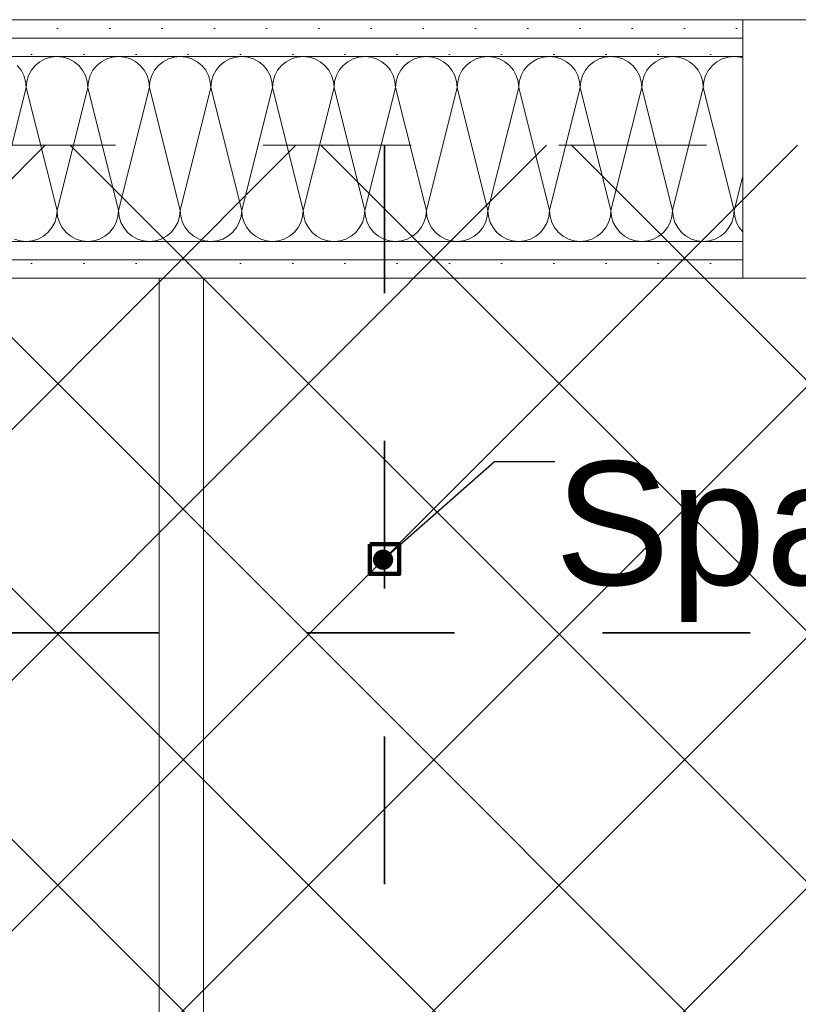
# Model space of a CAD drawing. Header units: metres. Extents: x -3.6 to 84.5, y -11 to 16.8.
# Tile 251 of 256: x 45.371 to 45.898, y 3.229 to 3.895. Entities that reach past the tile are written whole.
import ezdxf

# ---------------------------------------------------------------- set-up
doc = ezdxf.new("R2010")
doc.units = ezdxf.units.M
doc.header["$MEASUREMENT"] = 0
doc.linetypes.add('Achse', pattern=[0.2, 0.1, -0.05, 0, -0.05])
doc.linetypes.add('Punktlinie weit', pattern=[0.06, 0.01, -0.05])
for name, color, linetype in [('154 - Bemaßung_ Beschriftung.Ausbau - Deckenspiegel', 7, 'Continuous'), ('Neubau_154 - Bemaßung_ Beschriftung.Ausbau - Deckenspiegel', 7, 'Continuous'), ('Neubau_606 - Struktur.Wand Innen Ausbau', 7, 'Continuous'), ('Neubau_651 - Abdeckung.Decke abgehängt_ bekleidet', 7, 'Continuous'), ('Neubau_702 - Einrichtung.Möbel Sanitär', 7, 'Continuous')]:
    doc.layers.add(name, color=color, linetype=linetype)
doc.styles.add('ERSTELLTER_STIL_2', font='txt')
doc.dimstyles.new('ERSTELLTER_STIL__2', dxfattribs={"dimtxt": 0.1, "dimasz": 0.0532, "dimexe": 0.18, "dimexo": 0.0625, "dimgap": 0, "dimtad": 1, "dimzin": 0, "dimdsep": 46, "dimtxsty": 'ERSTELLTER_STIL_2', "dimblk": 'ARROWHEAD_2', "dimblk1": 'ARROWHEAD_2', "dimblk2": 'ARROWHEAD_2', "dimcen": 0.09, "dimse1": 1, "dimse2": 1, "dimclrd": 7, "dimclre": 7, "dimclrt": 7, "dimazin": 0, "dimtfac": 1, "dimtdec": 4, "dimtmove": 0, "dimatfit": 3, "dimfxl": 1, "dimtolj": 1, "dimtzin": 0, "dimarcsym": 0})
doc.dimstyles.new('ERSTELLTER_STIL__5', dxfattribs={"dimtxt": 0.18, "dimasz": 0.02736, "dimexe": 0.18, "dimexo": 0.0625, "dimgap": 0, "dimtad": 0, "dimtih": 1, "dimtoh": 1, "dimdec": 4, "dimzin": 0, "dimdsep": 46, "dimcen": 0.09, "dimadec": 0, "dimazin": 0, "dimtfac": 1, "dimtdec": 4, "dimtmove": 0, "dimatfit": 3, "dimldrblk": 'ARROWHEAD_11', "dimfxl": 1, "dimtolj": 1, "dimtzin": 0, "dimarcsym": 0})
pattern_1 = [(45, (0, 0), (-0.01767767, 0.01767767), [0, -0.025])]

# ---------------------------------------------------------------- blocks, each defined once
blk = doc.blocks.new('*X1')
at = {"layer": 'Neubau_606 - Struktur.Wand Innen Ausbau', "color": 7, "linetype": 'Continuous', "lineweight": 5}
for p, q in [((45.38426, 3.86649), (45.3811, 3.8639)), ((45.38786, 3.86841), (45.38426, 3.86649)), ((45.39177, 3.8696), (45.38786, 3.86841)), ((45.39584, 3.87), (45.39177, 3.8696)), ((45.3999, 3.8696), (45.39584, 3.87)), ((45.40381, 3.86841), (45.3999, 3.8696)), ((45.40741, 3.86649), (45.40381, 3.86841)), ((45.41057, 3.8639), (45.40741, 3.86649)), ((45.42593, 3.86649), (45.42277, 3.8639)), ((45.42953, 3.86841), (45.42593, 3.86649)), ((45.43344, 3.8696), (45.42953, 3.86841)), ((45.4375, 3.87), (45.43344, 3.8696)), ((45.44157, 3.8696), (45.4375, 3.87)), ((45.44547, 3.86841), (45.44157, 3.8696)), ((45.44908, 3.86649), (45.44547, 3.86841)), ((45.45223, 3.8639), (45.44908, 3.86649)), ((45.46759, 3.86649), (45.46444, 3.8639)), ((45.4712, 3.86841), (45.46759, 3.86649)), ((45.4751, 3.8696), (45.4712, 3.86841)), ((45.47917, 3.87), (45.4751, 3.8696)), ((45.48323, 3.8696), (45.47917, 3.87)), ((45.48714, 3.86841), (45.48323, 3.8696)), ((45.49074, 3.86649), (45.48714, 3.86841)), ((45.4939, 3.8639), (45.49074, 3.86649)), ((45.50926, 3.86649), (45.5061, 3.8639)), ((45.51286, 3.86841), (45.50926, 3.86649)), ((45.51677, 3.8696), (45.51286, 3.86841)), ((45.52084, 3.87), (45.51677, 3.8696)), ((45.5249, 3.8696), (45.52084, 3.87)), ((45.52881, 3.86841), (45.5249, 3.8696)), ((45.53241, 3.86649), (45.52881, 3.86841)), ((45.53557, 3.8639), (45.53241, 3.86649)), ((45.55093, 3.86649), (45.54777, 3.8639)), ((45.55453, 3.86841), (45.55093, 3.86649)), ((45.55844, 3.8696), (45.55453, 3.86841)), ((45.5625, 3.87), (45.55844, 3.8696)), ((45.56657, 3.8696), (45.5625, 3.87)), ((45.57047, 3.86841), (45.56657, 3.8696)), ((45.57408, 3.86649), (45.57047, 3.86841)), ((45.57723, 3.8639), (45.57408, 3.86649)), ((45.59259, 3.86649), (45.58944, 3.8639)), ((45.5962, 3.86841), (45.59259, 3.86649)), ((45.6001, 3.8696), (45.5962, 3.86841)), ((45.60417, 3.87), (45.6001, 3.8696)), ((45.60823, 3.8696), (45.60417, 3.87)), ((45.61214, 3.86841), (45.60823, 3.8696)), ((45.61574, 3.86649), (45.61214, 3.86841)), ((45.6189, 3.8639), (45.61574, 3.86649)), ((45.63426, 3.86649), (45.6311, 3.8639)), ((45.63786, 3.86841), (45.63426, 3.86649)), ((45.64177, 3.8696), (45.63786, 3.86841)), ((45.64584, 3.87), (45.64177, 3.8696)), ((45.6499, 3.8696), (45.64584, 3.87)), ((45.65381, 3.86841), (45.6499, 3.8696)), ((45.65741, 3.86649), (45.65381, 3.86841)), ((45.66057, 3.8639), (45.65741, 3.86649)), ((45.67593, 3.86649), (45.67277, 3.8639)), ((45.67953, 3.86841), (45.67593, 3.86649)), ((45.68344, 3.8696), (45.67953, 3.86841)), ((45.6875, 3.87), (45.68344, 3.8696)), ((45.69157, 3.8696), (45.6875, 3.87)), ((45.69547, 3.86841), (45.69157, 3.8696)), ((45.69908, 3.86649), (45.69547, 3.86841)), ((45.70223, 3.8639), (45.69908, 3.86649)), ((45.71759, 3.86649), (45.71444, 3.8639)), ((45.7212, 3.86841), (45.71759, 3.86649)), ((45.7251, 3.8696), (45.7212, 3.86841)), ((45.72917, 3.87), (45.7251, 3.8696)), ((45.73323, 3.8696), (45.72917, 3.87)), ((45.73714, 3.86841), (45.73323, 3.8696)), ((45.74074, 3.86649), (45.73714, 3.86841)), ((45.7439, 3.8639), (45.74074, 3.86649)), ((45.75926, 3.86649), (45.7561, 3.8639)), ((45.76286, 3.86841), (45.75926, 3.86649)), ((45.76677, 3.8696), (45.76286, 3.86841)), ((45.77084, 3.87), (45.76677, 3.8696)), ((45.7749, 3.8696), (45.77084, 3.87)), ((45.77881, 3.86841), (45.7749, 3.8696)), ((45.78241, 3.86649), (45.77881, 3.86841)), ((45.78557, 3.8639), (45.78241, 3.86649)), ((45.80093, 3.86649), (45.79777, 3.8639)), ((45.80453, 3.86841), (45.80093, 3.86649)), ((45.80844, 3.8696), (45.80453, 3.86841)), ((45.8125, 3.87), (45.80844, 3.8696)), ((45.81657, 3.8696), (45.8125, 3.87)), ((45.82047, 3.86841), (45.81657, 3.8696)), ((45.82408, 3.86649), (45.82047, 3.86841)), ((45.82723, 3.8639), (45.82408, 3.86649)), ((45.84259, 3.86649), (45.83944, 3.8639)), ((45.8462, 3.86841), (45.84259, 3.86649)), ((45.8501, 3.8696), (45.8462, 3.86841)), ((45.85417, 3.87), (45.8501, 3.8696)), ((45.85823, 3.8696), (45.85417, 3.87)), ((45.85999, 3.86906), (45.85823, 3.8696)), ((45.37149, 3.86074), (45.3689, 3.8639)), ((45.37342, 3.85714), (45.37149, 3.86074)), ((45.37851, 3.86074), (45.37659, 3.85714)), ((45.3811, 3.8639), (45.37851, 3.86074)), ((45.41316, 3.86074), (45.41057, 3.8639)), ((45.41508, 3.85714), (45.41316, 3.86074)), ((45.42018, 3.86074), (45.41825, 3.85714)), ((45.42277, 3.8639), (45.42018, 3.86074)), ((45.45482, 3.86074), (45.45223, 3.8639)), ((45.45675, 3.85714), (45.45482, 3.86074)), ((45.46185, 3.86074), (45.45992, 3.85714)), ((45.46444, 3.8639), (45.46185, 3.86074)), ((45.49649, 3.86074), (45.4939, 3.8639)), ((45.49842, 3.85714), (45.49649, 3.86074)), ((45.50351, 3.86074), (45.50159, 3.85714)), ((45.5061, 3.8639), (45.50351, 3.86074)), ((45.53816, 3.86074), (45.53557, 3.8639)), ((45.54008, 3.85714), (45.53816, 3.86074)), ((45.54518, 3.86074), (45.54325, 3.85714)), ((45.54777, 3.8639), (45.54518, 3.86074)), ((45.57982, 3.86074), (45.57723, 3.8639)), ((45.58175, 3.85714), (45.57982, 3.86074)), ((45.58685, 3.86074), (45.58492, 3.85714)), ((45.58944, 3.8639), (45.58685, 3.86074)), ((45.62149, 3.86074), (45.6189, 3.8639)), ((45.62342, 3.85714), (45.62149, 3.86074)), ((45.62851, 3.86074), (45.62659, 3.85714)), ((45.6311, 3.8639), (45.62851, 3.86074)), ((45.66316, 3.86074), (45.66057, 3.8639)), ((45.66508, 3.85714), (45.66316, 3.86074)), ((45.67018, 3.86074), (45.66825, 3.85714)), ((45.67277, 3.8639), (45.67018, 3.86074)), ((45.70482, 3.86074), (45.70223, 3.8639)), ((45.70675, 3.85714), (45.70482, 3.86074)), ((45.71185, 3.86074), (45.70992, 3.85714)), ((45.71444, 3.8639), (45.71185, 3.86074)), ((45.74649, 3.86074), (45.7439, 3.8639)), ((45.74842, 3.85714), (45.74649, 3.86074)), ((45.75351, 3.86074), (45.75159, 3.85714)), ((45.7561, 3.8639), (45.75351, 3.86074)), ((45.78816, 3.86074), (45.78557, 3.8639)), ((45.79008, 3.85714), (45.78816, 3.86074)), ((45.79518, 3.86074), (45.79325, 3.85714)), ((45.79777, 3.8639), (45.79518, 3.86074)), ((45.82982, 3.86074), (45.82723, 3.8639)), ((45.83175, 3.85714), (45.82982, 3.86074)), ((45.83685, 3.86074), (45.83492, 3.85714)), ((45.83944, 3.8639), (45.83685, 3.86074)), ((45.3746, 3.85323), (45.37342, 3.85714)), ((45.375, 3.84916), (45.3746, 3.85323)), ((45.3754, 3.85323), (45.375, 3.84916)), ((45.37659, 3.85714), (45.3754, 3.85323)), ((45.41627, 3.85323), (45.41508, 3.85714)), ((45.41667, 3.84916), (45.41627, 3.85323)), ((45.41707, 3.85323), (45.41667, 3.84916)), ((45.41825, 3.85714), (45.41707, 3.85323)), ((45.45794, 3.85323), (45.45675, 3.85714)), ((45.45834, 3.84916), (45.45794, 3.85323)), ((45.45874, 3.85323), (45.45834, 3.84916)), ((45.45992, 3.85714), (45.45874, 3.85323)), ((45.4996, 3.85323), (45.49842, 3.85714)), ((45.5, 3.84916), (45.4996, 3.85323)), ((45.5004, 3.85323), (45.5, 3.84916)), ((45.50159, 3.85714), (45.5004, 3.85323)), ((45.54127, 3.85323), (45.54008, 3.85714)), ((45.54167, 3.84916), (45.54127, 3.85323)), ((45.54207, 3.85323), (45.54167, 3.84916)), ((45.54325, 3.85714), (45.54207, 3.85323)), ((45.58294, 3.85323), (45.58175, 3.85714)), ((45.58334, 3.84916), (45.58294, 3.85323)), ((45.58374, 3.85323), (45.58334, 3.84916)), ((45.58492, 3.85714), (45.58374, 3.85323)), ((45.6246, 3.85323), (45.62342, 3.85714)), ((45.625, 3.84916), (45.6246, 3.85323)), ((45.6254, 3.85323), (45.625, 3.84916)), ((45.62659, 3.85714), (45.6254, 3.85323)), ((45.66627, 3.85323), (45.66508, 3.85714)), ((45.66667, 3.84916), (45.66627, 3.85323)), ((45.66707, 3.85323), (45.66667, 3.84916)), ((45.66825, 3.85714), (45.66707, 3.85323)), ((45.70794, 3.85323), (45.70675, 3.85714)), ((45.70834, 3.84916), (45.70794, 3.85323)), ((45.70874, 3.85323), (45.70834, 3.84916)), ((45.70992, 3.85714), (45.70874, 3.85323)), ((45.7496, 3.85323), (45.74842, 3.85714)), ((45.75, 3.84916), (45.7496, 3.85323)), ((45.7504, 3.85323), (45.75, 3.84916)), ((45.75159, 3.85714), (45.7504, 3.85323)), ((45.79127, 3.85323), (45.79008, 3.85714)), ((45.79167, 3.84916), (45.79127, 3.85323)), ((45.79207, 3.85323), (45.79167, 3.84916)), ((45.79325, 3.85714), (45.79207, 3.85323)), ((45.83294, 3.85323), (45.83175, 3.85714)), ((45.83334, 3.84916), (45.83294, 3.85323)), ((45.83374, 3.85323), (45.83334, 3.84916)), ((45.83492, 3.85714), (45.83374, 3.85323)), ((45.375, 3.84916), (45.35417, 3.76583)), ((45.375, 3.84916), (45.39584, 3.76583)), ((45.41667, 3.84916), (45.39584, 3.76583)), ((45.41667, 3.84916), (45.4375, 3.76583)), ((45.45834, 3.84916), (45.4375, 3.76583)), ((45.45834, 3.84916), (45.47917, 3.76583)), ((45.5, 3.84916), (45.47917, 3.76583)), ((45.5, 3.84916), (45.52084, 3.76583)), ((45.54167, 3.84916), (45.52084, 3.76583)), ((45.54167, 3.84916), (45.5625, 3.76583)), ((45.58334, 3.84916), (45.5625, 3.76583)), ((45.58334, 3.84916), (45.60417, 3.76583)), ((45.625, 3.84916), (45.60417, 3.76583)), ((45.625, 3.84916), (45.64584, 3.76583)), ((45.66667, 3.84916), (45.64584, 3.76583)), ((45.66667, 3.84916), (45.6875, 3.76583)), ((45.70834, 3.84916), (45.6875, 3.76583)), ((45.70834, 3.84916), (45.72917, 3.76583)), ((45.75, 3.84916), (45.72917, 3.76583)), ((45.75, 3.84916), (45.77084, 3.76583)), ((45.79167, 3.84916), (45.77084, 3.76583)), ((45.79167, 3.84916), (45.8125, 3.76583)), ((45.83334, 3.84916), (45.8125, 3.76583)), ((45.83334, 3.84916), (45.85417, 3.76583)), ((45.85999, 3.78911), (45.85417, 3.76583)), ((45.39544, 3.76177), (45.39584, 3.76583)), ((45.39584, 3.76583), (45.39624, 3.76177)), ((45.4371, 3.76177), (45.4375, 3.76583)), ((45.4375, 3.76583), (45.4379, 3.76177)), ((45.47877, 3.76177), (45.47917, 3.76583)), ((45.47917, 3.76583), (45.47957, 3.76177)), ((45.52044, 3.76177), (45.52084, 3.76583)), ((45.52084, 3.76583), (45.52124, 3.76177)), ((45.5621, 3.76177), (45.5625, 3.76583)), ((45.5625, 3.76583), (45.5629, 3.76177)), ((45.60377, 3.76177), (45.60417, 3.76583)), ((45.60417, 3.76583), (45.60457, 3.76177)), ((45.64544, 3.76177), (45.64584, 3.76583)), ((45.64584, 3.76583), (45.64624, 3.76177)), ((45.6871, 3.76177), (45.6875, 3.76583)), ((45.6875, 3.76583), (45.6879, 3.76177)), ((45.72877, 3.76177), (45.72917, 3.76583)), ((45.72917, 3.76583), (45.72957, 3.76177)), ((45.77044, 3.76177), (45.77084, 3.76583)), ((45.77084, 3.76583), (45.77124, 3.76177)), ((45.8121, 3.76177), (45.8125, 3.76583)), ((45.8125, 3.76583), (45.8129, 3.76177)), ((45.85377, 3.76177), (45.85417, 3.76583)), ((45.85417, 3.76583), (45.85457, 3.76177)), ((45.39425, 3.75786), (45.39544, 3.76177)), ((45.39624, 3.76177), (45.39742, 3.75786)), ((45.43592, 3.75786), (45.4371, 3.76177)), ((45.4379, 3.76177), (45.43909, 3.75786)), ((45.47758, 3.75786), (45.47877, 3.76177)), ((45.47957, 3.76177), (45.48075, 3.75786)), ((45.51925, 3.75786), (45.52044, 3.76177)), ((45.52124, 3.76177), (45.52242, 3.75786)), ((45.56092, 3.75786), (45.5621, 3.76177)), ((45.5629, 3.76177), (45.56409, 3.75786)), ((45.60258, 3.75786), (45.60377, 3.76177)), ((45.60457, 3.76177), (45.60575, 3.75786)), ((45.64425, 3.75786), (45.64544, 3.76177)), ((45.64624, 3.76177), (45.64742, 3.75786)), ((45.68592, 3.75786), (45.6871, 3.76177)), ((45.6879, 3.76177), (45.68909, 3.75786)), ((45.72758, 3.75786), (45.72877, 3.76177)), ((45.72957, 3.76177), (45.73075, 3.75786)), ((45.76925, 3.75786), (45.77044, 3.76177)), ((45.77124, 3.76177), (45.77242, 3.75786)), ((45.81092, 3.75786), (45.8121, 3.76177)), ((45.8129, 3.76177), (45.81409, 3.75786)), ((45.85258, 3.75786), (45.85377, 3.76177)), ((45.85457, 3.76177), (45.85575, 3.75786)), ((45.38973, 3.7511), (45.39232, 3.75426)), ((45.39232, 3.75426), (45.39425, 3.75786)), ((45.39742, 3.75786), (45.39935, 3.75426)), ((45.39935, 3.75426), (45.40194, 3.7511)), ((45.4314, 3.7511), (45.43399, 3.75426)), ((45.43399, 3.75426), (45.43592, 3.75786)), ((45.43909, 3.75786), (45.44101, 3.75426)), ((45.44101, 3.75426), (45.4436, 3.7511)), ((45.47307, 3.7511), (45.47566, 3.75426)), ((45.47566, 3.75426), (45.47758, 3.75786)), ((45.48075, 3.75786), (45.48268, 3.75426)), ((45.48268, 3.75426), (45.48527, 3.7511)), ((45.51473, 3.7511), (45.51732, 3.75426)), ((45.51732, 3.75426), (45.51925, 3.75786)), ((45.52242, 3.75786), (45.52435, 3.75426)), ((45.52435, 3.75426), (45.52694, 3.7511)), ((45.5564, 3.7511), (45.55899, 3.75426)), ((45.55899, 3.75426), (45.56092, 3.75786)), ((45.56409, 3.75786), (45.56601, 3.75426)), ((45.56601, 3.75426), (45.5686, 3.7511)), ((45.59807, 3.7511), (45.60066, 3.75426)), ((45.60066, 3.75426), (45.60258, 3.75786)), ((45.60575, 3.75786), (45.60768, 3.75426)), ((45.60768, 3.75426), (45.61027, 3.7511)), ((45.63973, 3.7511), (45.64232, 3.75426)), ((45.64232, 3.75426), (45.64425, 3.75786)), ((45.64742, 3.75786), (45.64935, 3.75426)), ((45.64935, 3.75426), (45.65194, 3.7511)), ((45.6814, 3.7511), (45.68399, 3.75426)), ((45.68399, 3.75426), (45.68592, 3.75786)), ((45.68909, 3.75786), (45.69101, 3.75426)), ((45.69101, 3.75426), (45.6936, 3.7511)), ((45.72307, 3.7511), (45.72566, 3.75426)), ((45.72566, 3.75426), (45.72758, 3.75786)), ((45.73075, 3.75786), (45.73268, 3.75426)), ((45.73268, 3.75426), (45.73527, 3.7511)), ((45.76473, 3.7511), (45.76732, 3.75426)), ((45.76732, 3.75426), (45.76925, 3.75786)), ((45.77242, 3.75786), (45.77435, 3.75426)), ((45.77435, 3.75426), (45.77694, 3.7511)), ((45.8064, 3.7511), (45.80899, 3.75426)), ((45.80899, 3.75426), (45.81092, 3.75786)), ((45.81409, 3.75786), (45.81601, 3.75426)), ((45.81601, 3.75426), (45.8186, 3.7511)), ((45.84807, 3.7511), (45.85066, 3.75426)), ((45.85066, 3.75426), (45.85258, 3.75786)), ((45.85575, 3.75786), (45.85768, 3.75426)), ((45.85768, 3.75426), (45.85999, 3.75144)), ((45.36703, 3.74658), (45.37094, 3.7454)), ((45.37094, 3.7454), (45.375, 3.745)), ((45.375, 3.745), (45.37907, 3.7454)), ((45.37907, 3.7454), (45.38297, 3.74658)), ((45.38297, 3.74658), (45.38658, 3.74851)), ((45.38658, 3.74851), (45.38973, 3.7511)), ((45.40194, 3.7511), (45.40509, 3.74851)), ((45.40509, 3.74851), (45.4087, 3.74658)), ((45.4087, 3.74658), (45.4126, 3.7454)), ((45.4126, 3.7454), (45.41667, 3.745)), ((45.41667, 3.745), (45.42073, 3.7454)), ((45.42073, 3.7454), (45.42464, 3.74658)), ((45.42464, 3.74658), (45.42824, 3.74851)), ((45.42824, 3.74851), (45.4314, 3.7511)), ((45.4436, 3.7511), (45.44676, 3.74851)), ((45.44676, 3.74851), (45.45036, 3.74658)), ((45.45036, 3.74658), (45.45427, 3.7454)), ((45.45427, 3.7454), (45.45834, 3.745)), ((45.45834, 3.745), (45.4624, 3.7454)), ((45.4624, 3.7454), (45.46631, 3.74658)), ((45.46631, 3.74658), (45.46991, 3.74851)), ((45.46991, 3.74851), (45.47307, 3.7511)), ((45.48527, 3.7511), (45.48843, 3.74851)), ((45.48843, 3.74851), (45.49203, 3.74658)), ((45.49203, 3.74658), (45.49594, 3.7454)), ((45.49594, 3.7454), (45.5, 3.745)), ((45.5, 3.745), (45.50407, 3.7454)), ((45.50407, 3.7454), (45.50797, 3.74658)), ((45.50797, 3.74658), (45.51158, 3.74851)), ((45.51158, 3.74851), (45.51473, 3.7511)), ((45.52694, 3.7511), (45.53009, 3.74851)), ((45.53009, 3.74851), (45.5337, 3.74658)), ((45.5337, 3.74658), (45.5376, 3.7454)), ((45.5376, 3.7454), (45.54167, 3.745)), ((45.54167, 3.745), (45.54573, 3.7454)), ((45.54573, 3.7454), (45.54964, 3.74658)), ((45.54964, 3.74658), (45.55324, 3.74851)), ((45.55324, 3.74851), (45.5564, 3.7511)), ((45.5686, 3.7511), (45.57176, 3.74851)), ((45.57176, 3.74851), (45.57536, 3.74658)), ((45.57536, 3.74658), (45.57927, 3.7454)), ((45.57927, 3.7454), (45.58334, 3.745)), ((45.58334, 3.745), (45.5874, 3.7454)), ((45.5874, 3.7454), (45.59131, 3.74658)), ((45.59131, 3.74658), (45.59491, 3.74851)), ((45.59491, 3.74851), (45.59807, 3.7511)), ((45.61027, 3.7511), (45.61343, 3.74851)), ((45.61343, 3.74851), (45.61703, 3.74658)), ((45.61703, 3.74658), (45.62094, 3.7454)), ((45.62094, 3.7454), (45.625, 3.745)), ((45.625, 3.745), (45.62907, 3.7454)), ((45.62907, 3.7454), (45.63297, 3.74658)), ((45.63297, 3.74658), (45.63658, 3.74851)), ((45.63658, 3.74851), (45.63973, 3.7511)), ((45.65194, 3.7511), (45.65509, 3.74851)), ((45.65509, 3.74851), (45.6587, 3.74658)), ((45.6587, 3.74658), (45.6626, 3.7454)), ((45.6626, 3.7454), (45.66667, 3.745)), ((45.66667, 3.745), (45.67073, 3.7454)), ((45.67073, 3.7454), (45.67464, 3.74658)), ((45.67464, 3.74658), (45.67824, 3.74851)), ((45.67824, 3.74851), (45.6814, 3.7511)), ((45.6936, 3.7511), (45.69676, 3.74851)), ((45.69676, 3.74851), (45.70036, 3.74658)), ((45.70036, 3.74658), (45.70427, 3.7454)), ((45.70427, 3.7454), (45.70834, 3.745)), ((45.70834, 3.745), (45.7124, 3.7454)), ((45.7124, 3.7454), (45.71631, 3.74658)), ((45.71631, 3.74658), (45.71991, 3.74851)), ((45.71991, 3.74851), (45.72307, 3.7511)), ((45.73527, 3.7511), (45.73843, 3.74851)), ((45.73843, 3.74851), (45.74203, 3.74658)), ((45.74203, 3.74658), (45.74594, 3.7454)), ((45.74594, 3.7454), (45.75, 3.745)), ((45.75, 3.745), (45.75407, 3.7454)), ((45.75407, 3.7454), (45.75797, 3.74658)), ((45.75797, 3.74658), (45.76158, 3.74851)), ((45.76158, 3.74851), (45.76473, 3.7511)), ((45.77694, 3.7511), (45.78009, 3.74851)), ((45.78009, 3.74851), (45.7837, 3.74658)), ((45.7837, 3.74658), (45.7876, 3.7454)), ((45.7876, 3.7454), (45.79167, 3.745)), ((45.79167, 3.745), (45.79573, 3.7454)), ((45.79573, 3.7454), (45.79964, 3.74658)), ((45.79964, 3.74658), (45.80324, 3.74851)), ((45.80324, 3.74851), (45.8064, 3.7511)), ((45.8186, 3.7511), (45.82176, 3.74851)), ((45.82176, 3.74851), (45.82536, 3.74658)), ((45.82536, 3.74658), (45.82927, 3.7454)), ((45.82927, 3.7454), (45.83334, 3.745)), ((45.83334, 3.745), (45.8374, 3.7454)), ((45.8374, 3.7454), (45.84131, 3.74658)), ((45.84131, 3.74658), (45.84491, 3.74851)), ((45.84491, 3.74851), (45.84807, 3.7511))]:
    blk.add_line(p, q, dxfattribs=at)
blk = doc.blocks.new('*D352')
at = {"layer": '154 - Bemaßung_ Beschriftung.Ausbau - Deckenspiegel', "color": 7, "linetype": 'Continuous', "lineweight": 5}
for p, q in [((46.31932, 3.81), (46.31932, 3.84423)), ((46.35432, 3.78979), (46.28432, 3.83021)), ((46.37182, 3.81), (46.26682, 3.81)), ((46.31932, 2.72998), (46.31932, 3.81)), ((46.28432, 2.75019), (46.35432, 2.70978)), ((46.37182, 2.72998), (46.26682, 2.72998))]:
    blk.add_line(p, q, dxfattribs=at)
at = {"layer": '154 - Bemaßung_ Beschriftung.Ausbau - Deckenspiegel', "color": 7, "lineweight": 5, "insert": (46.29932, 3.13696), "char_height": 0.1, "attachment_point": 7, "rotation": 90, "style": 'ERSTELLTER_STIL_2'}
blk.add_mtext('\\A1;{\\pql;\\fArial|b0|i0|c0|p38;1,08}', dxfattribs=at)
blk = doc.blocks.new('ARROWHEAD_2')
at = {"color": 0, "linetype": 'Continuous', "lineweight": 0}
for p, q in [((-0.378, -0.655), (0.378, 0.655)), ((0, 0), (-1, 0))]:
    blk.add_line(p, q, dxfattribs=at)
blk = doc.blocks.new('ARROWHEAD_11')
at = {"color": 0, "linetype": 'Continuous', "lineweight": 0}
blk.add_line((0, 0), (-1, 0), dxfattribs=at)
at = {"color": 0, "linetype": 'Continuous', "lineweight": 0, "const_width": 0.25, "flags": 128}
blk.add_lwpolyline([(-0.125, 0, 1), (0.125, 0, 1)], format="xyb", close=True, dxfattribs=at)

msp = doc.modelspace()

# ---------------------------------------------------------------- hatches: boundary and pattern name
at = {"layer": 'Neubau_606 - Struktur.Wand Innen Ausbau', "linetype": 'Continuous', "lineweight": 0, "true_color": 0x000000}
h = msp.add_hatch(dxfattribs=at)
h.set_pattern_fill('Gips_0001', color=18, style=0, pattern_type=2)
h.set_pattern_definition(pattern_1)
h.paths.add_polyline_path([(44.70999, 3.895), (44.70999, 3.8825), (45.85999, 3.8825), (45.85999, 3.895)])
h = msp.add_hatch(dxfattribs=at)
h.set_pattern_fill('Gips_0001', color=18, style=0, pattern_type=2)
h.set_pattern_definition(pattern_1)
h.paths.add_polyline_path([(44.70999, 3.8825), (44.70999, 3.87), (45.85999, 3.87), (45.85999, 3.8825)])
h = msp.add_hatch(dxfattribs=at)
h.set_pattern_fill('Gips_0001', color=18, style=0, pattern_type=2)
h.set_pattern_definition(pattern_1)
h.paths.add_polyline_path([(44.70999, 3.745), (44.70999, 3.7325), (45.85999, 3.7325), (45.85999, 3.745)])
h = msp.add_hatch(dxfattribs=at)
h.set_pattern_fill('Gips_0001', color=18, style=0, pattern_type=2)
h.set_pattern_definition(pattern_1)
h.paths.add_polyline_path([(44.70999, 3.7325), (44.70999, 3.72), (45.85999, 3.72), (45.85999, 3.7325)])
at = {"layer": 'Neubau_651 - Abdeckung.Decke abgehängt_ bekleidet', "linetype": 'Continuous', "lineweight": 13, "true_color": 0xffbfbf}
h = msp.add_hatch(dxfattribs=at)
h.set_pattern_fill('Raster_20x20_Diagonal_0001', color=254, style=0, pattern_type=2)
h.set_pattern_definition([(45, (0, 0), (-0.0848528, 0.0848528), []), (135, (0, 0), (0.0848528, 0.0848528), [])])
h.paths.add_polyline_path([(43.96499, 0.74948), (47.26997, 0.74948), (47.26997, 2.91998), (46.89497, 2.91998), (46.89497, 3.81), (43.96499, 3.81)])

# ---------------------------------------------------------------- linework, layer by layer
at = {"layer": 'Neubau_606 - Struktur.Wand Innen Ausbau', "color": 1, "linetype": 'Continuous', "lineweight": 13}
for p, q in [((45.85999, 3.895), (45.85999, 3.8825)), ((46.74499, 3.895), (45.85999, 3.895)), ((45.85999, 3.8825), (45.85999, 3.87)), ((45.85999, 3.87), (44.70999, 3.87)), ((45.85999, 3.87), (45.85999, 3.745)), ((45.85999, 3.745), (44.70999, 3.745)), ((45.85999, 3.745), (45.85999, 3.7325)), ((45.85999, 3.7325), (45.85999, 3.72)), ((45.85999, 3.72), (46.74499, 3.72))]:
    msp.add_line(p, q, dxfattribs=at)
at = {"layer": 'Neubau_606 - Struktur.Wand Innen Ausbau', "color": 1, "linetype": 'Continuous', "lineweight": 9}
for p, q in [((45.85999, 3.8825), (44.70999, 3.8825)), ((45.85999, 3.7325), (44.70999, 3.7325))]:
    msp.add_line(p, q, dxfattribs=at)
at = {"layer": 'Neubau_606 - Struktur.Wand Innen Ausbau', "color": 1, "linetype": 'Continuous', "lineweight": 13, "flags": 128}
for points in [[(45.85999, 3.895), (44.70999, 3.895)], [(44.70999, 3.72), (45.85999, 3.72)]]:
    msp.add_lwpolyline(points, dxfattribs=at)
at = {"layer": 'Neubau_651 - Abdeckung.Decke abgehängt_ bekleidet', "color": 1, "linetype": 'Achse', "lineweight": 35}
for p, q in [((45.61748, 3.81), (45.61748, 0.74948)), ((43.96499, 3.47998), (46.89497, 3.47998))]:
    msp.add_line(p, q, dxfattribs=at)
at = {"layer": 'Neubau_651 - Abdeckung.Decke abgehängt_ bekleidet', "color": 1, "linetype": 'Punktlinie weit', "lineweight": 13, "flags": 128}
msp.add_lwpolyline([(43.96499, 0.74948), (47.26997, 0.74948), (47.26997, 2.91998), (46.89497, 2.91998), (46.89497, 3.81), (43.96499, 3.81)], close=True, dxfattribs=at)
at = {"layer": 'Neubau_651 - Abdeckung.Decke abgehängt_ bekleidet', "color": 1, "linetype": 'Continuous', "lineweight": 100, "flags": 128}
msp.add_lwpolyline([(45.60748, 3.53998), (45.62748, 3.53998), (45.62748, 3.51998), (45.60748, 3.51998)], close=True, dxfattribs=at)
at = {"layer": 'Neubau_702 - Einrichtung.Möbel Sanitär', "color": 1, "linetype": 'Continuous', "lineweight": 13, "flags": 128}
for points in [[(45.46499, 3.71999), (45.46499, 2.78998)], [(45.49499, 3.71999), (45.46499, 3.71999)], [(45.49499, 0.83998), (45.49499, 3.71999)]]:
    msp.add_lwpolyline(points, dxfattribs=at)

# ---------------------------------------------------------------- block references
at = {"layer": 'Neubau_606 - Struktur.Wand Innen Ausbau', "color": 1, "lineweight": 13}
msp.add_blockref('*X1', (0, 0), dxfattribs=at)

# ---------------------------------------------------------------- texts
at = {"layer": 'Neubau_154 - Bemaßung_ Beschriftung.Ausbau - Deckenspiegel', "color": 1, "linetype": 'Continuous', "lineweight": 13, "insert": (45.73278, 3.59605), "char_height": 0.0835354, "attachment_point": 1, "style": 'ERSTELLTER_STIL_2'}
msp.add_mtext('\\A1;{\\pql;\\fArial|b0|i0|c0|p38;Spannabhänger}', dxfattribs=at)

# ---------------------------------------------------------------- dimensions: what is measured, and where the dimension line sits
at = {"layer": '154 - Bemaßung_ Beschriftung.Ausbau - Deckenspiegel', "color": 7, "linetype": 'Continuous', "lineweight": 5}
dim = msp.add_linear_dim(base=(46.31932, 3.81), p1=(42.87998, 2.72998), p2=(42.32499, 3.81), angle=90, dimstyle='ERSTELLTER_STIL__2', dxfattribs=at)
dim.commit()
dim.dimension.update_dxf_attribs({"geometry": '*D352', "text_midpoint": (46.24932, 3.26684), "dimtype": 160, "text_rotation": 90})

# ---------------------------------------------------------------- leaders
at = {"layer": 'Neubau_154 - Bemaßung_ Beschriftung.Ausbau - Deckenspiegel', "color": 1, "linetype": 'Continuous', "lineweight": 13, "annotation_type": 0, "has_hookline": 1, "hookline_direction": 0, "text_width": 0.82591}
msp.add_leader([(45.61656, 3.52959), (45.6919, 3.59605), (45.73278, 3.59605)], dimstyle='ERSTELLTER_STIL__5', dxfattribs=at)

doc.saveas('drawing.dxf')
